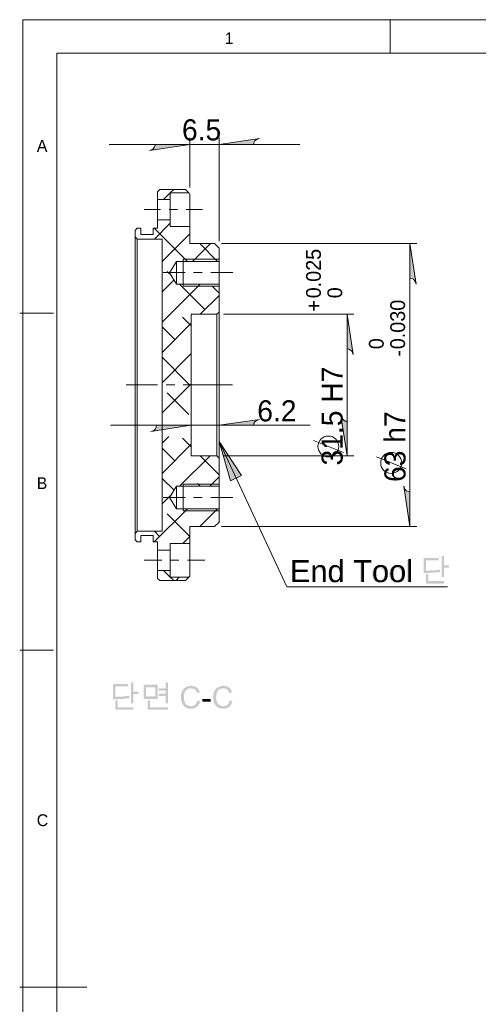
# Model space of a CAD drawing. Header units: millimetres. Extents: x 5 to 419, y 1 to 291.
# Tile 5 of 25: x 5 to 73, y 145 to 291. Entities that reach past the tile are written whole.
import ezdxf

# ---------------------------------------------------------------- set-up
doc = ezdxf.new("R2010")
doc.units = ezdxf.units.MM

msp = doc.modelspace()

# ---------------------------------------------------------------- hatches: boundary and pattern name
at = {"true_color": 0x808080}
h = msp.add_hatch(color=8, dxfattribs=at)
h.paths.add_polyline_path([(24.06, 271.67), (24.34, 271.78), (24.59, 271.89), (24.77, 272.1), (24.87, 272.31), (24.94, 272.59), (30.06, 272.59)])
h.paths.add_polyline_path([(40.39, 273.47), (40.15, 273.4), (39.9, 273.26), (39.72, 273.09), (39.58, 272.84), (39.55, 272.59), (34.4, 272.59)])
h = msp.add_hatch(color=8, dxfattribs=at)
h.paths.add_polyline_path([(63.64, 251.88), (63.54, 252.17), (63.43, 252.38), (63.25, 252.59), (63.01, 252.69), (62.72, 252.73), (62.72, 257.88)])
h.paths.add_polyline_path([(61.84, 221.9), (61.91, 221.62), (62.05, 221.4), (62.23, 221.19), (62.48, 221.09), (62.72, 221.05), (62.72, 215.9)])
h = msp.add_hatch(color=8, dxfattribs=at)
h.paths.add_polyline_path([(54.29, 241.41), (54.22, 241.65), (54.12, 241.9), (53.9, 242.08), (53.66, 242.22), (53.41, 242.25), (53.41, 247.4)])
h.paths.add_polyline_path([(52.49, 232.37), (52.6, 232.13), (52.7, 231.88), (52.92, 231.7), (53.13, 231.56), (53.41, 231.53), (53.41, 226.38)])
h = msp.add_hatch(color=8, dxfattribs=at)
h.paths.add_polyline_path([(24.27, 230.01), (24.55, 230.08), (24.77, 230.22), (24.98, 230.4), (25.08, 230.65), (25.12, 230.93), (30.27, 230.93)])
h.paths.add_polyline_path([(40.39, 231.81), (40.15, 231.74), (39.9, 231.6), (39.72, 231.42), (39.58, 231.18), (39.55, 230.93), (34.4, 230.93)])
h = msp.add_hatch(color=7)
h.dxf.hatch_style = 2
h.paths.add_polyline_path([(34.4, 228.53), (37.75, 223.48), (36.12, 222.71)])
h = msp.add_hatch(color=7)
h.dxf.hatch_style = 2
h.paths.add_polyline_path([(47.7, 207.67), (45.28, 207.67), (45.28, 210.95), (47.62, 210.95), (47.62, 210.56), (45.71, 210.56), (45.71, 209.56), (47.5, 209.56), (47.5, 209.17), (45.71, 209.17), (45.71, 208.06), (47.7, 208.06)])
h = msp.add_hatch(color=7)
h.paths.add_polyline_path([(52.65, 207.67), (52.28, 207.67), (52.28, 207.97), (52.15, 207.81), (52, 207.7), (51.83, 207.63), (51.62, 207.61), (51.42, 207.63), (51.23, 207.7), (51.06, 207.81), (50.91, 207.96), (50.78, 208.14), (50.69, 208.35), (50.63, 208.59), (50.62, 208.85), (50.63, 209.13), (50.68, 209.37), (50.77, 209.58), (50.89, 209.76), (51.04, 209.91), (51.2, 210.01), (51.39, 210.08), (51.61, 210.1), (51.8, 210.08), (51.98, 210.02), (52.12, 209.91), (52.25, 209.77), (52.25, 210.95), (52.65, 210.95)])
h.paths.add_polyline_path([(51.67, 207.94), (51.79, 207.96), (51.91, 208), (52.01, 208.07), (52.11, 208.16), (52.19, 208.28), (52.24, 208.43), (52.28, 208.61), (52.29, 208.82), (52.28, 209.02), (52.25, 209.21), (52.2, 209.37), (52.12, 209.51), (52.03, 209.62), (51.92, 209.7), (51.79, 209.75), (51.65, 209.77), (51.5, 209.75), (51.38, 209.71), (51.27, 209.63), (51.18, 209.52), (51.11, 209.38), (51.06, 209.23), (51.03, 209.05), (51.02, 208.85), (51.04, 208.58), (51.11, 208.35), (51.21, 208.17), (51.35, 208.05), (51.5, 207.97)])
h = msp.add_hatch(color=7)
h.dxf.hatch_style = 2
h.paths.add_polyline_path([(56.89, 210.56), (55.82, 210.56), (55.82, 207.67), (55.39, 207.67), (55.39, 210.56), (54.33, 210.56), (54.33, 210.95), (56.89, 210.95)])
h = msp.add_hatch(color=7)
h.dxf.hatch_style = 2
h.paths.add_polyline_path([(62.72, 207.67), (62.33, 207.67), (62.33, 210.95), (62.72, 210.95)])
h = msp.add_hatch(color=7)
h.paths.add_polyline_path([(68.52, 209.81), (67.8, 209.81), (67.8, 208.43), (67.46, 208.43), (67.46, 211.53), (67.8, 211.53), (67.8, 210.16), (68.52, 210.16)])
h.paths.add_polyline_path([(67.01, 210.92), (65.14, 210.92), (65.14, 209.37), (66.18, 209.41), (67.2, 209.52), (67.2, 209.17), (66.68, 209.11), (66.11, 209.07), (65.47, 209.03), (64.78, 209.02), (64.78, 211.27), (67.01, 211.27)])
h.paths.add_polyline_path([(67.81, 207.46), (65.14, 207.46), (65.14, 208.86), (65.49, 208.86), (65.49, 207.82), (67.81, 207.82)])
h = msp.add_hatch(color=7)
h.dxf.hatch_style = 2
h.paths.add_polyline_path([(50.16, 207.67), (49.76, 207.67), (49.76, 209.11), (49.75, 209.28), (49.72, 209.42), (49.68, 209.53), (49.63, 209.61), (49.56, 209.67), (49.47, 209.72), (49.38, 209.74), (49.27, 209.75), (49.1, 209.73), (48.93, 209.66), (48.8, 209.56), (48.71, 209.42), (48.66, 209.22), (48.64, 208.97), (48.64, 207.67), (48.24, 207.67), (48.24, 210.04), (48.6, 210.04), (48.6, 209.71), (48.75, 209.88), (48.92, 210), (49.12, 210.07), (49.35, 210.1), (49.53, 210.08), (49.72, 210.03), (49.88, 209.95), (50, 209.83), (50.08, 209.69), (50.13, 209.54), (50.15, 209.36), (50.16, 209.13)])
h = msp.add_hatch(color=7)
h.paths.add_polyline_path([(58.25, 210.1), (58.48, 210.08), (58.68, 210.02), (58.87, 209.92), (59.04, 209.78), (59.17, 209.61), (59.27, 209.4), (59.33, 209.16), (59.35, 208.89), (59.33, 208.57), (59.26, 208.29), (59.16, 208.07), (59.01, 207.9), (58.84, 207.77), (58.65, 207.68), (58.46, 207.63), (58.25, 207.61), (58.03, 207.63), (57.83, 207.69), (57.65, 207.78), (57.48, 207.91), (57.33, 208.08), (57.23, 208.29), (57.17, 208.55), (57.15, 208.85), (57.17, 209.15), (57.23, 209.4), (57.33, 209.62), (57.47, 209.79), (57.63, 209.92), (57.82, 210.02), (58.03, 210.08)])
h.paths.add_polyline_path([(58.25, 207.94), (58.41, 207.96), (58.55, 208.01), (58.67, 208.09), (58.77, 208.2), (58.84, 208.34), (58.9, 208.49), (58.93, 208.67), (58.94, 208.87), (58.93, 209.08), (58.89, 209.26), (58.83, 209.42), (58.74, 209.54), (58.64, 209.64), (58.52, 209.71), (58.39, 209.75), (58.25, 209.77), (58.1, 209.75), (57.97, 209.71), (57.86, 209.64), (57.75, 209.54), (57.67, 209.41), (57.61, 209.25), (57.57, 209.07), (57.56, 208.85), (57.57, 208.64), (57.61, 208.46), (57.67, 208.3), (57.75, 208.17), (57.86, 208.07), (57.98, 208), (58.11, 207.96)])
h = msp.add_hatch(color=7)
h.paths.add_polyline_path([(60.77, 210.1), (60.99, 210.08), (61.2, 210.02), (61.39, 209.92), (61.55, 209.78), (61.69, 209.61), (61.79, 209.4), (61.85, 209.16), (61.87, 208.89), (61.84, 208.57), (61.78, 208.29), (61.68, 208.07), (61.53, 207.9), (61.35, 207.77), (61.17, 207.68), (60.97, 207.63), (60.77, 207.61), (60.55, 207.63), (60.35, 207.69), (60.16, 207.78), (59.99, 207.91), (59.85, 208.08), (59.75, 208.29), (59.69, 208.55), (59.67, 208.85), (59.69, 209.15), (59.75, 209.4), (59.84, 209.62), (59.98, 209.79), (60.15, 209.92), (60.34, 210.02), (60.54, 210.08)])
h.paths.add_polyline_path([(60.77, 207.94), (60.92, 207.96), (61.06, 208.01), (61.18, 208.09), (61.28, 208.2), (61.36, 208.34), (61.41, 208.49), (61.45, 208.67), (61.46, 208.87), (61.45, 209.08), (61.41, 209.26), (61.35, 209.42), (61.26, 209.54), (61.15, 209.64), (61.04, 209.71), (60.91, 209.75), (60.77, 209.77), (60.62, 209.75), (60.49, 209.71), (60.37, 209.64), (60.27, 209.54), (60.18, 209.41), (60.12, 209.25), (60.09, 209.07), (60.07, 208.85), (60.09, 208.64), (60.12, 208.46), (60.18, 208.3), (60.27, 208.17), (60.38, 208.07), (60.49, 208), (60.62, 207.96)])
h = msp.add_hatch(color=7)
h.paths.add_polyline_path([(22.4, 191.1), (21.67, 191.1), (21.67, 189.72), (21.33, 189.72), (21.33, 192.82), (21.67, 192.82), (21.67, 191.45), (22.4, 191.45)])
h.paths.add_polyline_path([(20.88, 192.2), (19, 192.2), (19, 190.66), (20.05, 190.7), (21.07, 190.81), (21.07, 190.46), (20.55, 190.4), (19.97, 190.35), (19.34, 190.32), (18.64, 190.3), (18.64, 192.56), (20.88, 192.56)])
h.paths.add_polyline_path([(21.68, 188.75), (19, 188.75), (19, 190.15), (19.36, 190.15), (19.36, 189.11), (21.68, 189.11)])
h = msp.add_hatch(color=7)
h.paths.add_polyline_path([(26.81, 189.72), (26.46, 189.72), (26.46, 190.79), (25.45, 190.79), (25.45, 191.15), (26.46, 191.15), (26.46, 191.56), (25.45, 191.56), (25.45, 191.91), (26.46, 191.91), (26.46, 192.82), (26.81, 192.82)])
h.paths.add_polyline_path([(25.27, 192.44), (25.27, 190.36), (23.2, 190.36), (23.2, 192.44)])
h.paths.add_polyline_path([(23.54, 192.08), (23.54, 190.72), (24.92, 190.72), (24.92, 192.08)])
h.paths.add_polyline_path([(26.81, 188.75), (23.79, 188.75), (23.79, 190.14), (24.15, 190.14), (24.15, 189.11), (26.81, 189.11)])
h = msp.add_hatch(color=7)
h.dxf.hatch_style = 2
h.paths.add_polyline_path([(31.6, 190), (31.51, 189.74), (31.4, 189.51), (31.26, 189.33), (31.1, 189.17), (30.92, 189.05), (30.71, 188.97), (30.49, 188.92), (30.25, 188.9), (30.06, 188.91), (29.88, 188.93), (29.71, 188.97), (29.56, 189.03), (29.42, 189.1), (29.3, 189.18), (29.19, 189.29), (29.09, 189.41), (28.93, 189.67), (28.82, 189.96), (28.75, 190.28), (28.72, 190.62), (28.75, 190.99), (28.83, 191.32), (28.97, 191.61), (29.15, 191.85), (29.38, 192.04), (29.64, 192.18), (29.94, 192.27), (30.26, 192.3), (30.49, 192.28), (30.7, 192.23), (30.89, 192.16), (31.07, 192.05), (31.22, 191.91), (31.36, 191.75), (31.46, 191.56), (31.54, 191.34), (31.12, 191.24), (31.06, 191.4), (30.99, 191.54), (30.9, 191.65), (30.8, 191.75), (30.68, 191.83), (30.55, 191.88), (30.41, 191.91), (30.25, 191.92), (30, 191.9), (29.78, 191.84), (29.6, 191.73), (29.45, 191.57), (29.32, 191.38), (29.24, 191.16), (29.19, 190.91), (29.17, 190.63), (29.19, 190.3), (29.24, 190.03), (29.33, 189.79), (29.46, 189.61), (29.62, 189.46), (29.79, 189.36), (29.99, 189.29), (30.22, 189.27), (30.4, 189.29), (30.56, 189.32), (30.71, 189.39), (30.83, 189.48), (30.94, 189.6), (31.04, 189.74), (31.11, 189.91), (31.17, 190.11)])
h = msp.add_hatch(color=7)
h.dxf.hatch_style = 2
h.paths.add_polyline_path([(36.39, 190), (36.3, 189.74), (36.19, 189.51), (36.06, 189.33), (35.89, 189.17), (35.71, 189.05), (35.5, 188.97), (35.28, 188.92), (35.05, 188.9), (34.85, 188.91), (34.67, 188.93), (34.51, 188.97), (34.35, 189.03), (34.22, 189.1), (34.09, 189.18), (33.98, 189.29), (33.88, 189.41), (33.72, 189.67), (33.61, 189.96), (33.54, 190.28), (33.52, 190.62), (33.54, 190.99), (33.62, 191.32), (33.76, 191.61), (33.95, 191.85), (34.18, 192.04), (34.44, 192.18), (34.73, 192.27), (35.05, 192.3), (35.28, 192.28), (35.49, 192.23), (35.68, 192.16), (35.86, 192.05), (36.02, 191.91), (36.15, 191.75), (36.25, 191.56), (36.33, 191.34), (35.91, 191.24), (35.85, 191.4), (35.78, 191.54), (35.69, 191.65), (35.59, 191.75), (35.47, 191.83), (35.34, 191.88), (35.2, 191.91), (35.05, 191.92), (34.8, 191.9), (34.58, 191.84), (34.39, 191.73), (34.24, 191.57), (34.12, 191.38), (34.03, 191.16), (33.98, 190.91), (33.96, 190.63), (33.98, 190.3), (34.03, 190.03), (34.13, 189.79), (34.25, 189.61), (34.41, 189.46), (34.59, 189.36), (34.79, 189.29), (35.01, 189.27), (35.19, 189.29), (35.35, 189.32), (35.5, 189.39), (35.63, 189.48), (35.74, 189.6), (35.83, 189.74), (35.9, 189.91), (35.96, 190.11)])
h = msp.add_hatch(color=7)
h.dxf.hatch_style = 2
h.paths.add_polyline_path([(33.14, 189.94), (31.92, 189.94), (31.92, 190.35), (33.14, 190.35)])

# ---------------------------------------------------------------- linework, layer by layer
at = {"color": 9, "lineweight": 0, "true_color": 0xc0c0c0}
for points in [[(415.29, 291.08), (5.29, 291.08)], [(5.29, 291.08), (5.29, 4.09)], [(59.8, 286.1), (59.8, 291.08)], [(410.28, 286.1), (10.3, 286.1)], [(10.3, 286.1), (10.3, 9.1)], [(9.81, 247.58), (4.8, 247.58)], [(4.8, 197.59), (9.81, 197.59)], [(4.8, 147.6), (14.78, 147.6)]]:
    msp.add_lwpolyline(points, dxfattribs=at)
at = {"color": 8, "lineweight": 0, "true_color": 0x808080}
for points in [[(30.06, 266.21), (30.06, 273.58)], [(34.4, 258.23), (34.4, 273.58)], [(30.06, 272.59), (18.06, 272.59)], [(30.06, 272.59), (34.4, 272.59)], [(34.4, 272.59), (46.39, 272.59)], [(34.75, 257.88), (63.75, 257.88)], [(62.72, 257.88), (62.72, 215.9)], [(35.07, 247.4), (54.4, 247.4)], [(53.41, 247.4), (53.41, 226.38)], [(30.27, 230.93), (18.27, 230.93)], [(30.27, 230.93), (34.4, 230.93)], [(34.4, 230.93), (47.94, 230.93)], [(52.85, 226.91), (48.4, 228.67)], [(35.07, 226.38), (54.4, 226.38)], [(62.19, 224.47), (57.75, 226.24)], [(34.75, 215.9), (63.75, 215.9)]]:
    msp.add_lwpolyline(points, dxfattribs=at)
for points in [[(40.39, 273.47), (40.15, 273.4), (39.9, 273.26), (39.72, 273.09), (39.58, 272.84), (39.55, 272.59), (34.4, 272.59)], [(24.06, 271.67), (24.34, 271.78), (24.59, 271.89), (24.77, 272.1), (24.87, 272.31), (24.94, 272.59), (30.06, 272.59)], [(63.64, 251.88), (63.54, 252.17), (63.43, 252.38), (63.25, 252.59), (63.01, 252.69), (62.72, 252.73), (62.72, 257.88)], [(54.29, 241.41), (54.22, 241.65), (54.12, 241.9), (53.9, 242.08), (53.66, 242.22), (53.41, 242.25), (53.41, 247.4)], [(52.49, 232.37), (52.6, 232.13), (52.7, 231.88), (52.92, 231.7), (53.13, 231.56), (53.41, 231.53), (53.41, 226.38)], [(24.27, 230.01), (24.55, 230.08), (24.77, 230.22), (24.98, 230.4), (25.08, 230.65), (25.12, 230.93), (30.27, 230.93)], [(40.39, 231.81), (40.15, 231.74), (39.9, 231.6), (39.72, 231.42), (39.58, 231.18), (39.55, 230.93), (34.4, 230.93)], [(61.84, 221.9), (61.91, 221.62), (62.05, 221.4), (62.23, 221.19), (62.48, 221.09), (62.72, 221.05), (62.72, 215.9)]]:
    msp.add_lwpolyline(points, close=True, dxfattribs=at)
at = {"color": 7, "lineweight": 0}
for points in [[(25.61, 265.89), (25.26, 265.57)], [(29.42, 265.89), (25.61, 265.89)], [(27.13, 265.39), (27.66, 265.89)], [(29.92, 265.39), (29.42, 265.89)], [(25.26, 265.57), (25.26, 264.41)], [(25.26, 264.41), (25.26, 264.37), (25.26, 264.3), (25.26, 264.2), (25.26, 264.05), (25.26, 263.84), (25.26, 263.63), (25.26, 263.42), (25.26, 263.14), (25.26, 262.89), (25.26, 262.64), (25.26, 262.4), (25.26, 262.15), (25.26, 261.94), (25.26, 261.73), (25.26, 261.58), (25.26, 261.48), (25.26, 261.41)], [(27.13, 264.41), (25.26, 264.41)], [(26.14, 264.41), (27.13, 265.39)], [(29.92, 265.39), (27.13, 265.39)], [(27.13, 265.39), (27.13, 264.41)], [(27.13, 261.41), (27.13, 261.48), (27.13, 261.58), (27.13, 261.73), (27.13, 261.94), (27.13, 262.15), (27.13, 262.4), (27.13, 262.64), (27.13, 262.89), (27.13, 263.14), (27.13, 263.42), (27.13, 263.63), (27.13, 263.84), (27.13, 264.05), (27.13, 264.2), (27.13, 264.3), (27.13, 264.37), (27.13, 264.41)], [(30.06, 265.22), (29.99, 265.32), (29.92, 265.36), (29.92, 265.39)], [(30.06, 260.39), (30.06, 260.42), (30.06, 260.49), (30.06, 260.6), (30.06, 260.77), (30.06, 260.95), (30.06, 261.2), (30.06, 261.48), (30.06, 261.76), (30.06, 262.08), (30.06, 262.43), (30.06, 262.75), (30.06, 263.1), (30.06, 263.45), (30.06, 263.77), (30.06, 264.09), (30.06, 264.37), (30.06, 264.65), (30.06, 264.87), (30.06, 265.04), (30.06, 265.22)], [(23.29, 262.91), (25.7, 262.91)], [(26.97, 262.91), (28.24, 262.91)], [(29.51, 262.91), (31.92, 262.91)], [(25.26, 261.41), (27.13, 261.41)], [(25.26, 261.41), (25.26, 260.17)], [(27.13, 261.41), (27.13, 260.39)], [(22.26, 260.17), (21.94, 259.82)], [(22.79, 260.17), (22.26, 260.17)], [(22.79, 259.22), (22.79, 260.17)], [(24.62, 260.17), (24.62, 259.22)], [(25.26, 260.17), (24.62, 260.17)], [(29.7, 255.23), (24.77, 260.17)], [(24.8, 258.55), (27.13, 260.91)], [(27.13, 260.39), (30.06, 260.39)], [(30.06, 257.88), (30.06, 260.39)], [(21.94, 259.82), (21.94, 258.9)], [(21.94, 258.9), (22.26, 258.55)], [(21.94, 214.88), (21.94, 214.91), (21.94, 214.98), (21.94, 215.09), (21.94, 215.26), (21.94, 215.48), (21.94, 215.72), (21.94, 216.01), (21.94, 216.32), (21.94, 216.71), (21.94, 217.13), (21.94, 217.59), (21.94, 218.09), (21.94, 218.65), (21.94, 219.22), (21.94, 219.82), (21.94, 220.49), (21.94, 221.16), (21.94, 221.86), (21.94, 222.64), (21.94, 223.41), (21.94, 224.19), (21.94, 225.04), (21.94, 225.88), (21.94, 226.77), (21.94, 227.68), (21.94, 228.6), (21.94, 229.52), (21.94, 230.47), (21.94, 231.46), (21.94, 232.41), (21.94, 233.4), (21.94, 234.39), (21.94, 235.37), (21.94, 236.4), (21.94, 237.38), (21.94, 238.41), (21.94, 239.4), (21.94, 240.38), (21.94, 241.37), (21.94, 242.36), (21.94, 243.31), (21.94, 244.26), (21.94, 245.18), (21.94, 246.1), (21.94, 247.01), (21.94, 247.9), (21.94, 248.74), (21.94, 249.59), (21.94, 250.4), (21.94, 251.18), (21.94, 251.92), (21.94, 252.62), (21.94, 253.29), (21.94, 253.96), (21.94, 254.56), (21.94, 255.16), (21.94, 255.69), (21.94, 256.19), (21.94, 256.65), (21.94, 257.07), (21.94, 257.46), (21.94, 257.77), (21.94, 258.09), (21.94, 258.34), (21.94, 258.52), (21.94, 258.69), (21.94, 258.8), (21.94, 258.87), (21.94, 258.9)], [(25.93, 258.55), (22.26, 258.55)], [(22.26, 258.55), (22.26, 258.48), (22.26, 258.34), (22.26, 258.2), (22.26, 257.99), (22.26, 257.74), (22.26, 257.42), (22.26, 257.1), (22.26, 256.72), (22.26, 256.29), (22.26, 255.83), (22.26, 255.31), (22.26, 254.78), (22.26, 254.18), (22.26, 253.58), (22.26, 252.91), (22.26, 252.2), (22.26, 251.5), (22.26, 250.72), (22.26, 249.94), (22.26, 249.13), (22.26, 248.28), (22.26, 247.44), (22.26, 246.56), (22.26, 245.64), (22.26, 244.72), (22.26, 243.77), (22.26, 242.82), (22.26, 241.86), (22.26, 240.88), (22.26, 239.89), (22.26, 238.9), (22.26, 237.88), (22.26, 236.89), (22.26, 235.9), (22.26, 234.88), (22.26, 233.89), (22.26, 232.9), (22.26, 231.92), (22.26, 230.96), (22.26, 230.01), (22.26, 229.06), (22.26, 228.14), (22.26, 227.22), (22.26, 226.34), (22.26, 225.5), (22.26, 224.65), (22.26, 223.84), (22.26, 223.06), (22.26, 222.29), (22.26, 221.58), (22.26, 220.87), (22.26, 220.24), (22.26, 219.6), (22.26, 219), (22.26, 218.48), (22.26, 217.98), (22.26, 217.49), (22.26, 217.06), (22.26, 216.68), (22.26, 216.36), (22.26, 216.04), (22.26, 215.79), (22.26, 215.58), (22.26, 215.44), (22.26, 215.34), (22.26, 215.26), (22.26, 215.23)], [(24.62, 259.22), (22.79, 259.22)], [(25.93, 255.2), (30.06, 259.33)], [(25.93, 258.55), (25.93, 215.23)], [(30.06, 257.88), (33.73, 257.88)], [(30.44, 255.23), (33.13, 257.88)], [(34.18, 255.23), (31.54, 257.88)], [(34.4, 257.21), (33.73, 257.88)], [(34.4, 255.23), (34.4, 257.21)], [(34.4, 255.55), (29.07, 255.55)], [(29.07, 255.55), (29.07, 251.57)], [(28.08, 255.23), (27.06, 253.54)], [(28.08, 251.88), (28.08, 251.92), (28.08, 251.99), (28.08, 252.09), (28.08, 252.24), (28.08, 252.45), (28.08, 252.66), (28.08, 252.91), (28.08, 253.15), (28.08, 253.44), (28.08, 253.68), (28.08, 253.96), (28.08, 254.21), (28.08, 254.46), (28.08, 254.67), (28.08, 254.88), (28.08, 255.02), (28.08, 255.13), (28.08, 255.2), (28.08, 255.23)], [(34.4, 255.23), (28.08, 255.23)], [(34.4, 251.88), (34.4, 251.92), (34.4, 251.99), (34.4, 252.09), (34.4, 252.24), (34.4, 252.45), (34.4, 252.66), (34.4, 252.91), (34.4, 253.15), (34.4, 253.44), (34.4, 253.68), (34.4, 253.96), (34.4, 254.21), (34.4, 254.46), (34.4, 254.67), (34.4, 254.88), (34.4, 255.02), (34.4, 255.13), (34.4, 255.2), (34.4, 255.23)], [(26.09, 253.58), (29.35, 253.58)], [(27.38, 253.08), (26.71, 253.72)], [(27.06, 253.54), (28.08, 251.88)], [(30.62, 253.58), (31.89, 253.58)], [(33.16, 253.58), (36.42, 253.58)], [(25.93, 250.72), (27.73, 252.48)], [(25.93, 246.24), (31.61, 251.88)], [(28.08, 251.88), (34.4, 251.88)], [(32.31, 248.11), (28.54, 251.88)], [(34.4, 251.57), (29.07, 251.57)], [(34.4, 250.51), (33.44, 251.5)], [(34.4, 247.72), (34.4, 251.88)], [(31.61, 247.4), (34.4, 250.19)], [(30.27, 245.67), (28.96, 246.98)], [(34.08, 247.4), (30.27, 247.4)], [(30.27, 226.38), (30.27, 247.4)], [(34.08, 247.4), (34.4, 247.72)], [(34.08, 226.38), (34.08, 226.41), (34.08, 226.48), (34.08, 226.59), (34.08, 226.77), (34.08, 226.98), (34.08, 227.22), (34.08, 227.51), (34.08, 227.86), (34.08, 228.25), (34.08, 228.64), (34.08, 229.09), (34.08, 229.59), (34.08, 230.12), (34.08, 230.68), (34.08, 231.25), (34.08, 231.85), (34.08, 232.48), (34.08, 233.12), (34.08, 233.79), (34.08, 234.46), (34.08, 235.16), (34.08, 235.83), (34.08, 236.54), (34.08, 237.24), (34.08, 237.95), (34.08, 238.65), (34.08, 239.32), (34.08, 239.99), (34.08, 240.66), (34.08, 241.3), (34.08, 241.94), (34.08, 242.53), (34.08, 243.13), (34.08, 243.66), (34.08, 244.19), (34.08, 244.69), (34.08, 245.15), (34.08, 245.53), (34.08, 245.92), (34.08, 246.27), (34.08, 246.56), (34.08, 246.8), (34.08, 247.01), (34.08, 247.19), (34.08, 247.3), (34.08, 247.37), (34.08, 247.4)], [(34.4, 247.72), (34.4, 247.69), (34.4, 247.65), (34.4, 247.51), (34.4, 247.37), (34.4, 247.16), (34.4, 246.91), (34.4, 246.59), (34.4, 246.27), (34.4, 245.89), (34.4, 245.5), (34.4, 245.04), (34.4, 244.55), (34.4, 244.05), (34.4, 243.49), (34.4, 242.92), (34.4, 242.32), (34.4, 241.69), (34.4, 241.05), (34.4, 240.38), (34.4, 239.71), (34.4, 239.01), (34.4, 238.3), (34.4, 237.6), (34.4, 236.89), (34.4, 236.18), (34.4, 235.48), (34.4, 234.77), (34.4, 234.1), (34.4, 233.4), (34.4, 232.76), (34.4, 232.09), (34.4, 231.49), (34.4, 230.86), (34.4, 230.29), (34.4, 229.76), (34.4, 229.24), (34.4, 228.74), (34.4, 228.28), (34.4, 227.89), (34.4, 227.51), (34.4, 227.19), (34.4, 226.87), (34.4, 226.62), (34.4, 226.41), (34.4, 226.27), (34.4, 226.17), (34.4, 226.1), (34.4, 226.06)], [(25.93, 241.72), (30.27, 246.06)], [(27.83, 243.63), (25.93, 245.53)], [(25.93, 237.24), (30.27, 241.58)], [(30.06, 236.89), (25.93, 241.02)], [(25.28, 236.91), (20.59, 236.91)], [(25.93, 232.76), (30.27, 237.1)], [(27.82, 236.91), (26.55, 236.91)], [(36.41, 236.91), (29.09, 236.91)], [(29.92, 232.55), (26.71, 235.76)], [(30.23, 232.55), (30.27, 232.59)], [(25.93, 228.28), (26.92, 229.27)], [(25.93, 223.77), (30.27, 228.11)], [(30.27, 227.72), (28.96, 229.02)], [(44.45, 206.97), (34.4, 228.53)], [(27.83, 225.67), (25.93, 227.54)], [(28.54, 221.9), (33.06, 226.38)], [(30.27, 226.38), (34.08, 226.38)], [(34.4, 223.59), (31.61, 226.38)], [(34.4, 226.06), (34.08, 226.38)], [(34.4, 221.9), (34.4, 226.06)], [(27.73, 221.3), (25.93, 223.06)], [(34.4, 222.21), (29.07, 222.21)], [(29.07, 222.21), (29.07, 218.23)], [(31.61, 221.9), (31.19, 222.29)], [(33.02, 221.9), (34.4, 223.27)], [(25.93, 219.29), (27.38, 220.7)], [(28.08, 221.9), (27.06, 220.24)], [(28.08, 218.55), (28.08, 218.58), (28.08, 218.65), (28.08, 218.76), (28.08, 218.9), (28.08, 219.11), (28.08, 219.32), (28.08, 219.57), (28.08, 219.82), (28.08, 220.1), (28.08, 220.38), (28.08, 220.63), (28.08, 220.91), (28.08, 221.12), (28.08, 221.37), (28.08, 221.54), (28.08, 221.69), (28.08, 221.79), (28.08, 221.86), (28.08, 221.9)], [(34.4, 221.9), (28.08, 221.9)], [(34.4, 218.55), (34.4, 218.58), (34.4, 218.65), (34.4, 218.76), (34.4, 218.9), (34.4, 219.11), (34.4, 219.32), (34.4, 219.57), (34.4, 219.82), (34.4, 220.1), (34.4, 220.38), (34.4, 220.63), (34.4, 220.91), (34.4, 221.12), (34.4, 221.37), (34.4, 221.54), (34.4, 221.69), (34.4, 221.79), (34.4, 221.86), (34.4, 221.9)], [(26.09, 220.24), (29.35, 220.24)], [(27.06, 220.24), (28.08, 218.55)], [(30.62, 220.24), (31.89, 220.24)], [(33.16, 220.24), (36.42, 220.24)], [(24.77, 213.64), (29.7, 218.55)], [(30.06, 214.45), (26.71, 217.81)], [(28.08, 218.55), (34.4, 218.55)], [(34.4, 218.23), (29.07, 218.23)], [(31.54, 215.9), (34.18, 218.55)], [(34.4, 216.57), (34.4, 218.55)], [(33.73, 215.9), (34.4, 216.57)], [(22.26, 215.23), (21.94, 214.88)], [(21.94, 214.88), (21.94, 213.96)], [(22.26, 215.23), (25.93, 215.23)], [(25.58, 214.45), (24.8, 215.23)], [(33.73, 215.9), (30.06, 215.9)], [(30.06, 213.4), (30.06, 215.9)], [(21.94, 213.96), (22.26, 213.64)], [(22.26, 213.64), (22.79, 213.64)], [(22.79, 214.56), (24.62, 214.56)], [(22.79, 213.64), (22.79, 214.56)], [(24.62, 214.56), (24.62, 213.64)], [(24.62, 213.64), (25.26, 213.64)], [(25.26, 213.64), (25.26, 212.41)], [(30.06, 213.4), (27.13, 213.4)], [(27.13, 213.4), (27.13, 212.41)], [(29.03, 213.4), (30.06, 214.45)], [(30.06, 208.56), (30.06, 208.74), (30.06, 208.91), (30.06, 209.16), (30.06, 209.41), (30.06, 209.69), (30.06, 210.01), (30.06, 210.33), (30.06, 210.68), (30.06, 211.03), (30.06, 211.38), (30.06, 211.7), (30.06, 212.02), (30.06, 212.3), (30.06, 212.58), (30.06, 212.83), (30.06, 213.01), (30.06, 213.18), (30.06, 213.29), (30.06, 213.36), (30.06, 213.4)], [(27.13, 212.41), (25.26, 212.41)], [(25.26, 212.41), (25.26, 212.37), (25.26, 212.3), (25.26, 212.2), (25.26, 212.05), (25.26, 211.84), (25.26, 211.63), (25.26, 211.42), (25.26, 211.14), (25.26, 210.89), (25.26, 210.64), (25.26, 210.4), (25.26, 210.15), (25.26, 209.94), (25.26, 209.73), (25.26, 209.59), (25.26, 209.48), (25.26, 209.41)], [(27.13, 209.41), (27.13, 209.48), (27.13, 209.59), (27.13, 209.73), (27.13, 209.94), (27.13, 210.15), (27.13, 210.4), (27.13, 210.64), (27.13, 210.89), (27.13, 211.14), (27.13, 211.42), (27.13, 211.63), (27.13, 211.84), (27.13, 212.05), (27.13, 212.2), (27.13, 212.3), (27.13, 212.37), (27.13, 212.41)], [(23.29, 210.91), (25.89, 210.91)], [(27.16, 210.91), (28.43, 210.91)], [(29.7, 210.91), (32.3, 210.91)], [(25.26, 209.41), (27.13, 209.41)], [(25.26, 209.41), (25.26, 208.21)], [(27.13, 208.39), (26.14, 209.41)], [(27.13, 209.41), (27.13, 208.39)], [(25.26, 208.21), (25.61, 207.89)], [(25.61, 207.89), (29.42, 207.89)], [(27.66, 207.89), (27.13, 208.39)], [(27.13, 208.39), (29.92, 208.39)], [(28.01, 207.89), (28.5, 208.39)], [(29.42, 207.89), (29.92, 208.39)], [(29.92, 208.39), (29.92, 208.42), (29.99, 208.49), (30.06, 208.56)], [(68.3, 206.97), (44.45, 206.97)]]:
    msp.add_lwpolyline(points, dxfattribs=at)
msp.add_lwpolyline([(34.4, 228.53), (37.75, 223.48), (36.12, 222.71)], close=True, dxfattribs=at)
at = {"color": 8, "lineweight": 0, "true_color": 0x808080}
for centre, radius in [((50.62, 227.79), 1.55), ((59.95, 225.35), 1.56)]:
    msp.add_circle(centre, radius, dxfattribs=at)

# ---------------------------------------------------------------- texts
at = {"color": 7, "attachment_point": 1}
for s, insert, char_height in [('{\\fCenturyGothic|b0|i0|c0;1}', (35.26, 289.18), 1.6975), ('{\\fCenturyGothic|b0|i0|c0;A}', (7.34, 273.24), 1.7657), ('{\\fCenturyGothic|b0|i0|c0;B}', (7.34, 223.22), 1.7442), ('{\\fArialUnicodeMS|b0|i0|c0;End Tool }', (44.92, 210.94), 3.2701), ('{\\fCenturyGothic|b0|i0|c0;C}', (7.34, 173.24), 1.7565)]:
    msp.add_mtext(s, dxfattribs=dict(at, insert=insert, char_height=char_height))
at = {"color": 8, "true_color": 0x808080, "char_height": 3.1318, "attachment_point": 1}
for s, insert in [('{\\fCenturyGothic|b0|i0|c0; 6.5 }', (27.73, 276.31)), ('{\\fCenturyGothic|b0|i0|c0; 6.2 }', (38.91, 234.64))]:
    msp.add_mtext(s, dxfattribs=dict(at, insert=insert))
at = {"color": 8, "true_color": 0x808080, "attachment_point": 7, "rotation": 90}
for s, insert, char_height in [('{\\fCenturyGothic|b0|i0|c0;0.025}', (49.54, 249.76), 2.1922), ('{\\fCenturyGothic|b0|i0|c0; }', (52.79, 257.91), 3.1318), ('{\\fCenturyGothic|b0|i0|c0;0}', (52.71, 249.76), 2.1922), ('{\\fCenturyGothic|b0|i0|c0; }', (62.12, 250.35), 3.1318), ('{\\fCenturyGothic|b0|i0|c0;+}', (49.54, 247.79), 2.1923), ('{\\fCenturyGothic|b0|i0|c0; }', (52.71, 248.32), 2.1922), ('{\\fCenturyGothic|b0|i0|c0;0.030}', (62.04, 242.21), 2.1922), ('{\\fCenturyGothic|b0|i0|c0;0}', (58.87, 242.21), 2.1922), ('{\\fCenturyGothic|b0|i0|c0; }', (58.87, 241.21), 2.1922), ('{\\fCenturyGothic|b0|i0|c0;-}', (62.04, 241.12), 2.1929), ('{\\fCenturyGothic|b0|i0|c0; 31.5 H7 }', (52.79, 223.8), 3.1318), ('{\\fCenturyGothic|b0|i0|c0; 63 h7 }', (62.12, 221.36), 3.1318)]:
    msp.add_mtext(s, dxfattribs=dict(at, insert=insert, char_height=char_height))

doc.saveas('drawing.dxf')
